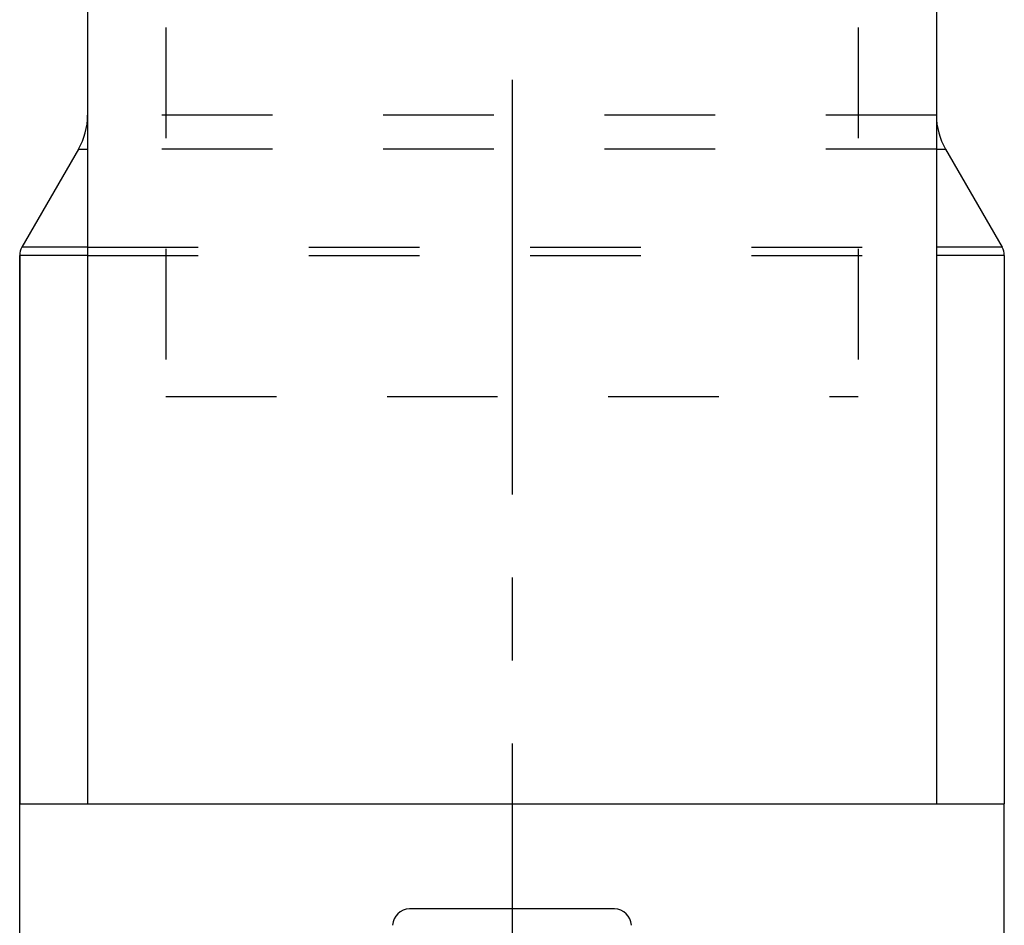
# Model space of a CAD drawing. Header units: millimetres. Extents: x 375 to 625, y 325 to 663.
# Tile 2 of 4: x 471 to 529, y 496 to 549. Entities that reach past the tile are written whole.
import ezdxf

# ---------------------------------------------------------------- set-up
doc = ezdxf.new("R2010")
doc.units = ezdxf.units.MM
doc.header["$LTSCALE"] = 65.185185
doc.linetypes.add('CENTER', pattern=[0.6, 0.375, -0.075, 0.075, -0.075])
doc.linetypes.add('HIDDEN', pattern=[0.2, 0.1, -0.1])
for name, color, linetype in [('ACHSEN_S', 7, 'CONTINUOUS'), ('FLAECHEN', 7, 'CONTINUOUS'), ('KOERPER', 7, 'CONTINUOUS'), ('KONST.EL_MIT_GEO', 7, 'CONTINUOUS')]:
    doc.layers.add(name, color=color, linetype=linetype)

msp = doc.modelspace()

# ---------------------------------------------------------------- linework, layer by layer
at = {"layer": 'ACHSEN_S', "color": 2, "linetype": 'CENTER'}
msp.add_line((500, 662.75), (500, 337.25), dxfattribs=at)
at = {"layer": 'FLAECHEN', "color": 8, "linetype": 'HIDDEN'}
for p, q in [((479.6, 639.75), (479.6, 526.75)), ((520.4, 639.75), (520.4, 526.75)), ((479.6, 526.75), (520.4, 526.75)), ((471, 481.768), (471, 502.75)), ((529, 481.768), (529, 502.75))]:
    msp.add_line(p, q, dxfattribs=at)
at = {"layer": 'FLAECHEN', "color": 7, "linetype": 'Continuous'}
for p, q in [((475, 639.25), (475, 502.75)), ((525, 639.25), (525, 502.75)), ((474.464, 541.322), (471.134, 535.554)), ((525.536, 541.322), (528.866, 535.554)), ((471, 502.75), (471, 535.054)), ((529, 535.054), (529, 502.75))]:
    msp.add_line(p, q, dxfattribs=at)
at = {"layer": 'KOERPER', "color": 7, "linetype": 'Continuous'}
for p, q in [((475, 639.25), (475, 502.75)), ((525, 639.25), (525, 502.75)), ((471, 535.054), (471, 502.75)), ((471, 502.75), (529, 502.75))]:
    msp.add_line(p, q, dxfattribs=at)
at = {"layer": 'KONST.EL_MIT_GEO', "color": 8, "linetype": 'HIDDEN'}
for p, q in [((479.6, 639.75), (479.6, 526.75)), ((520.4, 639.75), (520.4, 526.75)), ((475, 592.75), (475, 543.322)), ((525, 592.75), (525, 543.322)), ((525, 543.322), (475, 543.322)), ((525, 541.322), (475, 541.322)), ((475, 535.554), (525, 535.554)), ((475, 535.054), (525, 535.054))]:
    msp.add_line(p, q, dxfattribs=at)
at = {"layer": 'KONST.EL_MIT_GEO', "color": 7, "linetype": 'Continuous'}
for p, q in [((474.464, 541.322), (471.134, 535.554)), ((474.464, 541.322), (475, 541.322)), ((525, 541.322), (525.536, 541.322)), ((525.536, 541.322), (528.866, 535.554)), ((475, 535.554), (471.134, 535.554)), ((528.866, 535.554), (525, 535.554)), ((475, 535.054), (471, 535.054)), ((529, 535.054), (525, 535.054)), ((471, 481.768), (471, 502.75)), ((529, 481.768), (529, 502.75)), ((506.034, 496.55), (493.966, 496.55))]:
    msp.add_line(p, q, dxfattribs=at)
for centre, radius, start, end in [((471, 543.322), 4, 330, 360), ((529, 543.322), 4, 180, 210), ((472, 535.054), 1, 150, 180), ((528, 535.054), 1, 0, 30), ((493.966, 495.55), 1, 90, 178), ((506.034, 495.55), 1, 2, 90)]:
    msp.add_arc(centre, radius, start, end, dxfattribs=at)

doc.saveas('drawing.dxf')
